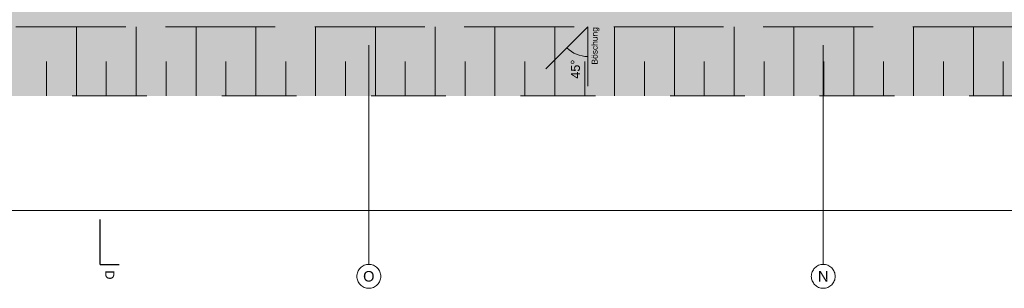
# Model space of a CAD drawing. Header units: metres. Extents: x -3716 to 31, y -1854 to 706.
# Tile 42 of 237: x -1813 to -1608, y -150 to -93. Entities that reach past the tile are written whole.
import ezdxf

# ---------------------------------------------------------------- set-up
doc = ezdxf.new("R2010")
doc.units = ezdxf.units.M
doc.header["$LTSCALE"] = 1.25
doc.header["$PDMODE"] = 1
doc.header["$PDSIZE"] = -2
doc.linetypes.add('Linienart-53', pattern=[5.291531, 3.175, -1.058062, 0.352704, -0.705764])
doc.linetypes.add('VW-01 Strichlinie kurz', pattern=[1.999894, 0.999947, -0.999947])
doc.layers.get('0').update_dxf_attribs({"lineweight": 25})
for name, color, linetype, lineweight in [('30 -32 Gründung-Baugrube', 7, 'VW-01 Strichlinie kurz', 9), ('70 -71 Achsen- 1 Gebäudeachsen', 7, 'Linienart-53', 18), ('70 -72 Beschriftung- 6 Schnittverläufe', 7, 'Linienart-53', 25), ('Keine', 7, 'Continuous', 9)]:
    doc.layers.add(name, color=color, linetype=linetype, lineweight=lineweight)
doc.layers.add('70 -72 Beschriftung- 1 Beschriftung allgemein', color=7, linetype='Continuous', lineweight=9, true_color=0xff6633)
doc.layers.add('70 -76 Bemaßung- 2 Allgemein', color=7, linetype='Continuous', lineweight=5, true_color=0x6666cc)
doc.styles.add('Arial', font='arial.ttf')
doc.dimstyles.new('k+k_klein', dxfattribs={"dimtxt": 1.258608, "dimasz": 1.3255, "dimexe": 1.25, "dimexo": 3.75, "dimgap": 0.125, "dimtad": 1, "dimdec": 3, "dimtxsty": 'Arial', "dimblk": 'VW_SLASH', "dimblk1": 'VW_SLASH', "dimblk2": 'VW_SLASH', "dimcen": 0, "dimdle": 0.625, "dimadec": 3, "dimazin": 0, "dimtfac": 0.75, "dimtdec": 3, "dimtix": 1, "dimtmove": 0, "dimatfit": 0, "dimldrblk": 'VW_FILLEDARROW', "dimfxlon": 1, "dimfrac": 2, "dimtolj": 1, "dimarcsym": 0})

# ---------------------------------------------------------------- blocks, each defined once
blk = doc.blocks.new('Gruppe-26')
at = {"layer": '30 -32 Gründung-Baugrube', "color": 7, "transparency": 33554687}
for p, q in [((-119.511, -43.352), (-119.511, -42.197)), ((-118.511, -43.352), (-118.511, -42.197)), ((-117.511, -43.352), (-117.511, -42.197)), ((-116.511, -43.352), (-116.511, -42.197)), ((-115.511, -43.352), (-115.511, -42.197)), ((-114.511, -43.352), (-114.511, -42.197)), ((-113.511, -43.352), (-113.511, -42.197)), ((-112.511, -43.352), (-112.511, -42.197)), ((-111.511, -43.352), (-111.511, -42.197)), ((-110.511, -43.352), (-110.511, -42.197)), ((-109.511, -43.352), (-109.511, -42.197)), ((-108.511, -43.352), (-108.511, -42.197)), ((-107.511, -43.352), (-107.511, -42.197)), ((-106.511, -43.352), (-106.511, -42.197)), ((-105.511, -43.352), (-105.511, -42.197)), ((-104.511, -43.352), (-104.511, -42.197)), ((-120.011, -43.352), (-120.011, -42.775)), ((-119.011, -43.352), (-119.011, -42.775)), ((-118.011, -43.352), (-118.011, -42.775)), ((-117.011, -43.352), (-117.011, -42.775)), ((-116.011, -43.352), (-116.011, -42.775)), ((-115.011, -43.352), (-115.011, -42.775)), ((-114.011, -43.352), (-114.011, -42.775)), ((-113.011, -43.352), (-113.011, -42.775)), ((-112.011, -43.352), (-112.011, -42.775)), ((-111.011, -43.352), (-111.011, -42.775)), ((-110.011, -43.352), (-110.011, -42.775)), ((-109.011, -43.352), (-109.011, -42.775)), ((-108.011, -43.352), (-108.011, -42.775)), ((-107.011, -43.352), (-107.011, -42.775)), ((-106.011, -43.352), (-106.011, -42.775)), ((-105.011, -43.352), (-105.011, -42.775)), ((-104.011, -43.352), (-104.011, -42.775))]:
    blk.add_line(p, q, dxfattribs=at)
blk = doc.blocks.new('Gruppe-153')
at = {"layer": '30 -32 Gründung-Baugrube', "color": 7, "transparency": 33554687}
blk.add_blockref('Gruppe-26', (0, 0), dxfattribs=at)
blk = doc.blocks.new('VW_SLASH')
at = {"color": 0, "linetype": 'ByBlock', "lineweight": -2, "transparency": 16777216}
blk.add_line((0.472, 0), (-1, 0), dxfattribs=at)
at = {"color": 0, "lineweight": 5, "transparency": 16777216, "flags": 128}
blk.add_lwpolyline([(0.5, 0.5), (-0.5, -0.5)], dxfattribs=at)
blk = doc.blocks.new('*D541')
at = {"layer": '70 -76 Bemaßung- 2 Allgemein', "color": 0, "lineweight": -2}
for p, q in [((-100.79, -45.272), (-159.567, -45.272)), ((-160.892, -48.854), (-160.892, -46.522)), ((-99.465, -48.424), (-99.465, -46.522))]:
    blk.add_line(p, q, dxfattribs=at)
at = {"layer": 'Defpoints', "color": 0}
for p in [(-99.465, -44.674), (-160.892, -45.104), (-160.892, -45.272)]:
    blk.add_point(p, dxfattribs=at)
at = {"layer": '70 -76 Bemaßung- 2 Allgemein', "color": 0, "lineweight": -2, "xscale": 1.32550048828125, "yscale": 1.32550048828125, "zscale": 1.32550048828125, "rotation": 180}
blk.add_blockref('VW_SLASH', (-160.892, -45.272), dxfattribs=at)
at = {"layer": '70 -76 Bemaßung- 2 Allgemein', "color": 0, "lineweight": -2, "xscale": 1.32550048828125, "yscale": 1.32550048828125, "zscale": 1.32550048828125}
blk.add_blockref('VW_SLASH', (-99.465, -45.272), dxfattribs=at)
at = {"layer": '70 -76 Bemaßung- 2 Allgemein', "color": 0, "insert": (-130.179, -45.189), "char_height": 0.10069, "attachment_point": 5, "style": 'Arial'}
blk.add_mtext('\\A1;61,42\\S76^ ;', dxfattribs=at)
blk = doc.blocks.new('VW_FILLEDARROW')
at = {"linetype": 'Continuous', "lineweight": 0, "transparency": 16777216}
blk.add_hatch(color=0, dxfattribs=at).paths.add_polyline_path([(-2.829, 0.758), (0, 0), (-2.829, -0.758)])
at = {"color": 0, "lineweight": 5, "transparency": 16777216, "flags": 128}
blk.add_lwpolyline([(-2.829, 0.758), (0, 0), (-2.829, -0.758)], close=True, dxfattribs=at)
blk = doc.blocks.new('Gruppe-517')
at = {"layer": '70 -72 Beschriftung- 1 Beschriftung allgemein'}
for q in [(-111.658, -42.898), (-110.957, -43.188)]:
    blk.add_line((-110.957, -42.197), q, dxfattribs=at)
blk.add_arc((-110.957, -42.197), 0.496, 225, 270, dxfattribs=at)
at = {"layer": '70 -72 Beschriftung- 1 Beschriftung allgemein', "attachment_point": 1, "rotation": 90, "line_spacing_factor": 0.970891, "style": 'Arial'}
for s, insert, char_height in [('Böschung', (-110.895, -42.827), 0.1007), ('45°', (-111.242, -43.064), 0.151)]:
    blk.add_mtext(s, dxfattribs=dict(at, insert=insert, char_height=char_height))
blk = doc.blocks.new('Gruppe-523')
at = {"layer": 'Keine', "color": 7, "linetype": 'Continuous', "lineweight": 25, "transparency": 33554687}
blk.add_line((-119.112, -46.172), (-118.795, -46.172), dxfattribs=at)
at = {"color": 255, "linetype": 'Continuous', "lineweight": 5, "transparency": 33554687}
blk.add_wipeout([(-119.075, -46.272), (-119.075, -46.429), (-118.832, -46.429), (-118.832, -46.272)], dxfattribs=at).dxf.layer = 'Keine'
at = {"layer": 'Keine', "color": 7, "transparency": 33554687, "insert": (-118.953, -46.272), "char_height": 0.151, "attachment_point": 4, "rotation": 270, "line_spacing_factor": 0.970891, "style": 'Arial'}
blk.add_mtext('D', dxfattribs=at)
blk = doc.blocks.new('Gruppe-524')
at = {"layer": '70 -72 Beschriftung- 6 Schnittverläufe', "transparency": 33554687}
blk.add_line((-119.112, -46.172), (-119.112, -45.422), dxfattribs=at)
at = {"layer": '70 -72 Beschriftung- 6 Schnittverläufe', "color": 7, "transparency": 33554687}
blk.add_blockref('Gruppe-523', (0, 0), dxfattribs=at)
blk = doc.blocks.new('_Achsen (3D)')
at = {"layer": '70 -71 Achsen- 1 Gebäudeachsen', "transparency": 33554687}
for p, q in [((-114.621, 3.8), (-114.621, -46.172)), ((-107.021, 3.8), (-107.021, -46.172))]:
    blk.add_line(p, q, dxfattribs=at)
at = {"layer": '70 -72 Beschriftung- 6 Schnittverläufe'}
blk.add_blockref('Gruppe-524', (0, 0), dxfattribs=at)
at = {"color": 255, "transparency": 33554687}
for points in [[(-114.621, -46.172), (-114.601, -46.173), (-114.582, -46.176), (-114.563, -46.181), (-114.544, -46.187), (-114.527, -46.196), (-114.51, -46.206), (-114.494, -46.217), (-114.48, -46.231), (-114.466, -46.245), (-114.455, -46.261), (-114.445, -46.278), (-114.436, -46.296), (-114.43, -46.314), (-114.425, -46.333), (-114.422, -46.352), (-114.421, -46.372), (-114.422, -46.392), (-114.425, -46.411), (-114.43, -46.43), (-114.436, -46.449), (-114.445, -46.466), (-114.455, -46.483), (-114.466, -46.499), (-114.48, -46.513), (-114.494, -46.527), (-114.51, -46.538), (-114.527, -46.548), (-114.544, -46.557), (-114.563, -46.563), (-114.582, -46.568), (-114.601, -46.571), (-114.621, -46.572), (-114.641, -46.571), (-114.66, -46.568), (-114.679, -46.563), (-114.698, -46.557), (-114.715, -46.548), (-114.732, -46.538), (-114.748, -46.527), (-114.762, -46.513), (-114.776, -46.499), (-114.787, -46.483), (-114.797, -46.466), (-114.806, -46.449), (-114.812, -46.43), (-114.817, -46.411), (-114.82, -46.392), (-114.821, -46.372), (-114.82, -46.352), (-114.817, -46.333), (-114.812, -46.314), (-114.806, -46.296), (-114.797, -46.278), (-114.787, -46.261), (-114.776, -46.245), (-114.762, -46.231), (-114.748, -46.217), (-114.732, -46.206), (-114.715, -46.196), (-114.698, -46.187), (-114.679, -46.181), (-114.66, -46.176), (-114.641, -46.173)], [(-107.021, -46.172), (-107.001, -46.173), (-106.982, -46.176), (-106.963, -46.181), (-106.944, -46.187), (-106.927, -46.196), (-106.91, -46.206), (-106.894, -46.217), (-106.88, -46.231), (-106.866, -46.245), (-106.855, -46.261), (-106.845, -46.278), (-106.836, -46.296), (-106.83, -46.314), (-106.825, -46.333), (-106.822, -46.352), (-106.821, -46.372), (-106.822, -46.392), (-106.825, -46.411), (-106.83, -46.43), (-106.836, -46.449), (-106.845, -46.466), (-106.855, -46.483), (-106.866, -46.499), (-106.88, -46.513), (-106.894, -46.527), (-106.91, -46.538), (-106.927, -46.548), (-106.944, -46.557), (-106.963, -46.563), (-106.982, -46.568), (-107.001, -46.571), (-107.021, -46.572), (-107.041, -46.571), (-107.06, -46.568), (-107.079, -46.563), (-107.098, -46.557), (-107.115, -46.548), (-107.132, -46.538), (-107.148, -46.527), (-107.162, -46.513), (-107.176, -46.499), (-107.187, -46.483), (-107.197, -46.466), (-107.206, -46.449), (-107.212, -46.43), (-107.217, -46.411), (-107.22, -46.392), (-107.221, -46.372), (-107.22, -46.352), (-107.217, -46.333), (-107.212, -46.314), (-107.206, -46.296), (-107.197, -46.278), (-107.187, -46.261), (-107.176, -46.245), (-107.162, -46.231), (-107.148, -46.217), (-107.132, -46.206), (-107.115, -46.196), (-107.098, -46.187), (-107.079, -46.181), (-107.06, -46.176), (-107.041, -46.173)]]:
    blk.add_wipeout(points, dxfattribs=at).dxf.layer = 'Keine'
at = {"layer": 'Keine', "transparency": 33554687, "flags": 128}
for points in [[(-114.621, -46.172), (-114.601, -46.173), (-114.582, -46.176), (-114.563, -46.181), (-114.544, -46.187), (-114.527, -46.196), (-114.51, -46.206), (-114.494, -46.217), (-114.48, -46.231), (-114.466, -46.245), (-114.455, -46.261), (-114.445, -46.278), (-114.436, -46.296), (-114.43, -46.314), (-114.425, -46.333), (-114.422, -46.352), (-114.421, -46.372), (-114.422, -46.392), (-114.425, -46.411), (-114.43, -46.43), (-114.436, -46.449), (-114.445, -46.466), (-114.455, -46.483), (-114.466, -46.499), (-114.48, -46.513), (-114.494, -46.527), (-114.51, -46.538), (-114.527, -46.548), (-114.544, -46.557), (-114.563, -46.563), (-114.582, -46.568), (-114.601, -46.571), (-114.621, -46.572), (-114.641, -46.571), (-114.66, -46.568), (-114.679, -46.563), (-114.698, -46.557), (-114.715, -46.548), (-114.732, -46.538), (-114.748, -46.527), (-114.762, -46.513), (-114.776, -46.499), (-114.787, -46.483), (-114.797, -46.466), (-114.806, -46.449), (-114.812, -46.43), (-114.817, -46.411), (-114.82, -46.392), (-114.821, -46.372), (-114.82, -46.352), (-114.817, -46.333), (-114.812, -46.314), (-114.806, -46.296), (-114.797, -46.278), (-114.787, -46.261), (-114.776, -46.245), (-114.762, -46.231), (-114.748, -46.217), (-114.732, -46.206), (-114.715, -46.196), (-114.698, -46.187), (-114.679, -46.181), (-114.66, -46.176), (-114.641, -46.173)], [(-107.021, -46.172), (-107.001, -46.173), (-106.982, -46.176), (-106.963, -46.181), (-106.944, -46.187), (-106.927, -46.196), (-106.91, -46.206), (-106.894, -46.217), (-106.88, -46.231), (-106.866, -46.245), (-106.855, -46.261), (-106.845, -46.278), (-106.836, -46.296), (-106.83, -46.314), (-106.825, -46.333), (-106.822, -46.352), (-106.821, -46.372), (-106.822, -46.392), (-106.825, -46.411), (-106.83, -46.43), (-106.836, -46.449), (-106.845, -46.466), (-106.855, -46.483), (-106.866, -46.499), (-106.88, -46.513), (-106.894, -46.527), (-106.91, -46.538), (-106.927, -46.548), (-106.944, -46.557), (-106.963, -46.563), (-106.982, -46.568), (-107.001, -46.571), (-107.021, -46.572), (-107.041, -46.571), (-107.06, -46.568), (-107.079, -46.563), (-107.098, -46.557), (-107.115, -46.548), (-107.132, -46.538), (-107.148, -46.527), (-107.162, -46.513), (-107.176, -46.499), (-107.187, -46.483), (-107.197, -46.466), (-107.206, -46.449), (-107.212, -46.43), (-107.217, -46.411), (-107.22, -46.392), (-107.221, -46.372), (-107.22, -46.352), (-107.217, -46.333), (-107.212, -46.314), (-107.206, -46.296), (-107.197, -46.278), (-107.187, -46.261), (-107.176, -46.245), (-107.162, -46.231), (-107.148, -46.217), (-107.132, -46.206), (-107.115, -46.196), (-107.098, -46.187), (-107.079, -46.181), (-107.06, -46.176), (-107.041, -46.173)]]:
    blk.add_lwpolyline(points, close=True, dxfattribs=at)
at = {"layer": 'Keine', "transparency": 33554687, "char_height": 0.176, "attachment_point": 5, "line_spacing_factor": 0.970891, "style": 'Arial'}
for s, insert in [('O', (-114.621, -46.372)), ('N', (-107.021, -46.372))]:
    blk.add_mtext(s, dxfattribs=dict(at, insert=insert))
blk = doc.blocks.new('Gruppe-494')
at = {"layer": '70 -76 Bemaßung- 2 Allgemein'}
dim = blk.add_linear_dim(base=(-160.89232, -45.27204), p1=(-99.4647, -44.67404), p2=(-160.89232, -45.10404), text='61,42\\S76^ ;', dimstyle='k+k_klein', override={"dimtxt": 0.100689, "dimgap": 0.005, "dimdec": 4, "dimpost": '<>', "dimtxsty": 'Arial', "dimtmove": 2}, dxfattribs=at)
dim.commit()
dim.dimension.update_dxf_attribs({"geometry": '*D541', "text_midpoint": (-130.17851, -45.18894)})
blk = doc.blocks.new('_Feinplanum 2D (2D)')
at = {"layer": '30 -32 Gründung-Baugrube', "linetype": 'Continuous', "lineweight": 0, "true_color": 0xfffdee}
h = blk.add_hatch(color=7, dxfattribs=at)
h.paths.add_polyline_path([(3.234, 2.208), (3.234, -3.255), (2.984, -4.188), (2.984, -7.283), (4.962, -7.283), (4.962, -10.133), (2.654, -10.133), (2.654, -15.181), (4.962, -15.181), (4.962, -18.031), (2.984, -18.031), (2.984, -43.352), (-34.742, -43.352), (-34.742, -45.105), (-41.182, -45.105), (-41.182, -44.674), (-49.965, -44.674), (-49.965, -43.352), (-84.242, -43.352), (-84.242, -45.104), (-90.682, -45.104), (-90.682, -44.674), (-99.465, -44.674), (-99.465, -43.352), (-160.892, -43.352), (-160.892, -45.104), (-167.332, -45.104), (-167.332, -44.674), (-176.115, -44.674), (-176.115, -43.352), (-179.176, -43.352), (-179.176, 2.208), (-156.666, 2.208), (-156.666, 2.555), (-146.526, 2.555), (-146.526, 2.208), (-52.841, 2.208), (-52.841, 2.398), (-26.376, 2.398), (-26.376, 2.208)])
h.paths.add_polyline_path([(-178.021, 1.053), (-178.021, -42.197), (-174.115, -42.197), (-174.115, -42.674), (-171.875, -42.674), (-171.875, -42.228), (-169.941, -42.228), (-169.941, -42.674), (-167.701, -42.674), (-167.701, -42.197), (-165.332, -42.197), (-165.332, -43.104), (-162.892, -43.104), (-162.892, -42.197), (-97.465, -42.197), (-97.465, -42.674), (-95.225, -42.674), (-95.225, -42.197), (-93.291, -42.197), (-93.291, -42.674), (-91.051, -42.674), (-91.051, -42.197), (-88.682, -42.197), (-88.682, -43.104), (-86.242, -43.104), (-86.242, -42.197), (-53.001, -42.197), (-53.001, -41.897), (-52.999, -41.897), (-52.999, -42.197), (-47.965, -42.197), (-47.965, -42.674), (-45.725, -42.674), (-45.725, -42.197), (-43.791, -42.197), (-43.791, -42.674), (-41.551, -42.674), (-41.551, -42.197), (-39.182, -42.197), (-39.182, -43.104), (-36.742, -43.104), (-36.742, -42.197), (-16.711, -42.197), (-16.711, -42.196), (-13.63, -42.197), (1.829, -42.197), (1.829, -4.036), (2.079, -3.103), (2.079, 1.053), (-16.711, 1.053), (-27.531, 1.053), (-27.531, 1.243), (-51.686, 1.243), (-51.686, 1.053), (-53.001, 1.053), (-88.896, 1.053), (-106.641, 1.053), (-147.681, 1.053), (-147.681, 1.4), (-155.511, 1.4), (-155.511, 1.053)])
at = {"layer": '30 -32 Gründung-Baugrube', "linetype": 'Continuous', "lineweight": 0}
h = blk.add_hatch(color=254, dxfattribs=at)
h.paths.add_polyline_path([(-52.999, -42.197), (-53.001, -42.197), (-86.242, -42.197), (-86.242, -43.104), (-88.682, -43.104), (-88.682, -42.197), (-88.896, -42.197), (-88.896, -42.197), (-91.051, -42.197), (-91.051, -42.674), (-93.291, -42.674), (-93.291, -42.197), (-95.225, -42.197), (-95.225, -42.674), (-97.465, -42.674), (-97.465, -42.197), (-162.892, -42.197), (-162.892, -43.104), (-165.332, -43.104), (-165.332, -42.197), (-167.701, -42.197), (-167.701, -42.674), (-169.941, -42.674), (-169.941, -42.197), (-171.875, -42.197), (-171.875, -42.674), (-174.115, -42.674), (-174.115, -42.197), (-178.021, -42.197), (-178.021, 1.053), (-106.641, 1.053), (-88.896, 1.053), (-53.001, 1.053), (-16.711, 1.053), (2.079, 1.053), (2.079, -3.103), (1.829, -4.036), (1.829, -42.197), (-13.63, -42.197), (-16.711, -42.196), (-16.711, -42.197), (-36.742, -42.197), (-36.742, -43.104), (-39.182, -43.104), (-39.182, -42.197), (-41.551, -42.197), (-41.551, -42.674), (-43.791, -42.674), (-43.791, -42.197), (-45.725, -42.197), (-45.725, -42.674), (-47.965, -42.674), (-47.965, -42.197)])
h.paths.add_polyline_path([(-106.641, 0.253), (-177.221, 0.253), (-177.221, -41.397), (-174.115, -41.397), (-174.115, -40.677), (-171.875, -40.677), (-171.875, -41.397), (-169.941, -41.397), (-169.941, -40.677), (-167.701, -40.677), (-167.701, -41.397), (-165.332, -41.397), (-165.332, -40.004), (-162.892, -40.004), (-162.892, -41.397), (-97.465, -41.397), (-97.465, -40.677), (-95.225, -40.677), (-95.225, -41.397), (-93.291, -41.397), (-93.291, -40.677), (-91.051, -40.677), (-91.051, -41.397), (-88.896, -41.397), (-88.896, -41.397), (-88.682, -41.397), (-88.682, -40.004), (-86.242, -40.004), (-86.242, -41.397), (-71.546, -41.397), (-71.546, 0.253), (-88.896, 0.253)])
h.paths.add_polyline_path([(-70.746, -41.397), (-53.001, -41.397), (-52.999, -41.397), (-47.965, -41.397), (-47.965, -40.677), (-45.725, -40.677), (-45.725, -41.397), (-43.791, -41.397), (-43.791, -40.677), (-41.551, -40.677), (-41.551, -41.397), (-39.182, -41.397), (-39.182, -40.004), (-36.742, -40.004), (-36.742, -41.397), (-16.711, -41.397), (-16.711, -41.398), (1.029, -41.397), (1.029, -3.93), (1.279, -2.997), (1.279, 0.253), (-16.711, 0.253), (-53.001, 0.253), (-70.746, 0.253)])
at = {"layer": '30 -32 Gründung-Baugrube', "flags": 128}
for points in [[(3.234, 2.208), (3.234, -3.255), (2.984, -4.188), (2.984, -7.283), (4.962, -7.283), (4.962, -10.133), (2.654, -10.133), (2.654, -15.181), (4.962, -15.181), (4.962, -18.031), (2.984, -18.031), (2.984, -43.352), (-34.742, -43.352), (-34.742, -45.105), (-41.182, -45.105), (-41.182, -44.674), (-49.965, -44.674), (-49.965, -43.352), (-84.242, -43.352), (-84.242, -45.104), (-90.682, -45.104), (-90.682, -44.674), (-99.465, -44.674), (-99.465, -43.352), (-160.892, -43.352), (-160.892, -45.104), (-167.332, -45.104), (-167.332, -44.674), (-176.115, -44.674), (-176.115, -43.352), (-179.176, -43.352), (-179.176, 2.208), (-156.666, 2.208), (-156.666, 2.555), (-146.526, 2.555), (-146.526, 2.208), (-52.841, 2.208), (-52.841, 2.398), (-26.376, 2.398), (-26.376, 2.208)], [(-178.021, 1.053), (-178.021, -42.197), (-174.115, -42.197), (-174.115, -42.674), (-171.875, -42.674), (-171.875, -42.228), (-169.941, -42.228), (-169.941, -42.674), (-167.701, -42.674), (-167.701, -42.197), (-165.332, -42.197), (-165.332, -43.104), (-162.892, -43.104), (-162.892, -42.197), (-97.465, -42.197), (-97.465, -42.674), (-95.225, -42.674), (-95.225, -42.197), (-93.291, -42.197), (-93.291, -42.674), (-91.051, -42.674), (-91.051, -42.197), (-88.682, -42.197), (-88.682, -43.104), (-86.242, -43.104), (-86.242, -42.197), (-53.001, -42.197), (-53.001, -41.897), (-52.999, -41.897), (-52.999, -42.197), (-47.965, -42.197), (-47.965, -42.674), (-45.725, -42.674), (-45.725, -42.197), (-43.791, -42.197), (-43.791, -42.674), (-41.551, -42.674), (-41.551, -42.197), (-39.182, -42.197), (-39.182, -43.104), (-36.742, -43.104), (-36.742, -42.197), (-16.711, -42.197), (-16.711, -42.196), (-13.63, -42.197), (1.829, -42.197), (1.829, -4.036), (2.079, -3.103), (2.079, 1.053), (-16.711, 1.053), (-27.531, 1.053), (-27.531, 1.243), (-51.686, 1.243), (-51.686, 1.053), (-53.001, 1.053), (-88.896, 1.053), (-106.641, 1.053), (-147.681, 1.053), (-147.681, 1.4), (-155.511, 1.4), (-155.511, 1.053)], [(-52.999, -42.197), (-53.001, -42.197), (-86.242, -42.197), (-86.242, -43.104), (-88.682, -43.104), (-88.682, -42.197), (-88.896, -42.197), (-88.896, -42.197), (-91.051, -42.197), (-91.051, -42.674), (-93.291, -42.674), (-93.291, -42.197), (-95.225, -42.197), (-95.225, -42.674), (-97.465, -42.674), (-97.465, -42.197), (-162.892, -42.197), (-162.892, -43.104), (-165.332, -43.104), (-165.332, -42.197), (-167.701, -42.197), (-167.701, -42.674), (-169.941, -42.674), (-169.941, -42.197), (-171.875, -42.197), (-171.875, -42.674), (-174.115, -42.674), (-174.115, -42.197), (-178.021, -42.197), (-178.021, 1.053), (-106.641, 1.053), (-88.896, 1.053), (-53.001, 1.053), (-16.711, 1.053), (2.079, 1.053), (2.079, -3.103), (1.829, -4.036), (1.829, -42.197), (-13.63, -42.197), (-16.711, -42.196), (-16.711, -42.197), (-36.742, -42.197), (-36.742, -43.104), (-39.182, -43.104), (-39.182, -42.197), (-41.551, -42.197), (-41.551, -42.674), (-43.791, -42.674), (-43.791, -42.197), (-45.725, -42.197), (-45.725, -42.674), (-47.965, -42.674), (-47.965, -42.197)]]:
    blk.add_lwpolyline(points, close=True, dxfattribs=at)
at = {"layer": '30 -32 Gründung-Baugrube', "color": 7}
blk.add_blockref('Gruppe-153', (0, 0), dxfattribs=at)
at = {"layer": '70 -72 Beschriftung- 1 Beschriftung allgemein', "color": 7}
blk.add_blockref('Gruppe-517', (0, 0), dxfattribs=at)
at = {"layer": '70 -76 Bemaßung- 2 Allgemein'}
blk.add_blockref('Gruppe-494', (0, 0), dxfattribs=at)

msp = doc.modelspace()

# ---------------------------------------------------------------- block references
at = {"layer": 'Keine', "color": 1, "xscale": 12.5, "yscale": 12.5, "zscale": 12.5}
msp.add_blockref('_Feinplanum 2D (2D)', (-307.66, 432.49), dxfattribs=at)

# ---------------------------------------------------------------- next in the draw order: block references
msp.add_blockref('_Achsen (3D)', (-307.66, 432.49), dxfattribs=at)

doc.saveas('drawing.dxf')
